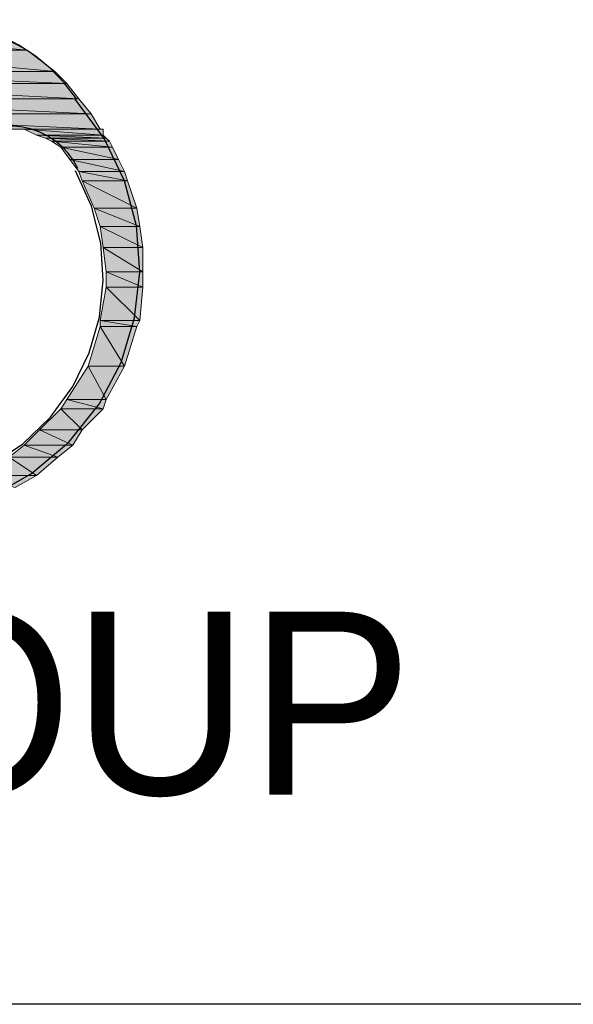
# Model space of a CAD drawing. Header units: millimetres. Extents: x 0 to 420, y 0 to 297.
# Tile 28 of 39: x 393.42 to 401.13, y 87.76 to 101.47. Entities that reach past the tile are written whole.
import ezdxf

# ---------------------------------------------------------------- set-up
doc = ezdxf.new("R2010")
doc.units = ezdxf.units.MM
doc.layers.add('FILL_FF1919', color=7, linetype='Continuous', true_color=0xff1919)
doc.layers.add('LINE_FF1919', color=7, linetype='Continuous', true_color=0xff1919)
doc.layers.add('LINE_000000', color=7, linetype='Continuous')
doc.layers.add('TEXT', color=7, linetype='Continuous')

msp = doc.modelspace()

# ---------------------------------------------------------------- hatches: boundary and pattern name
at = {"layer": 'FILL_FF1919'}
h = msp.add_hatch(color=7, dxfattribs=at)
h.dxf.hatch_style = 1
h.paths.add_polyline_path([(391.16, 101.261), (393.531, 101.05), (390.737, 101.05), (391.16, 101.261)])
h = msp.add_hatch(color=7, dxfattribs=at)
h.dxf.hatch_style = 1
h.paths.add_polyline_path([(393.107, 101.261), (391.16, 101.261), (393.531, 101.05), (393.107, 101.261)])
h = msp.add_hatch(color=7, dxfattribs=at)
h.dxf.hatch_style = 1
h.paths.add_polyline_path([(390.737, 101.05), (393.912, 100.753), (390.356, 100.753), (390.737, 101.05)])
h = msp.add_hatch(color=7, dxfattribs=at)
h.dxf.hatch_style = 1
h.paths.add_polyline_path([(393.531, 101.05), (390.737, 101.05), (393.531, 101.05)])
h = msp.add_hatch(color=7, dxfattribs=at)
h.dxf.hatch_style = 1
h.paths.add_polyline_path([(390.737, 101.05), (393.531, 101.05), (390.737, 101.05)])
h = msp.add_hatch(color=7, dxfattribs=at)
h.dxf.hatch_style = 1
h.paths.add_polyline_path([(393.531, 101.05), (390.737, 101.05), (393.912, 100.753), (393.531, 101.05)])
h = msp.add_hatch(color=7, dxfattribs=at)
h.dxf.hatch_style = 1
h.paths.add_polyline_path([(390.356, 100.753), (394.081, 100.584), (390.229, 100.584), (390.356, 100.753)])
h = msp.add_hatch(color=7, dxfattribs=at)
h.dxf.hatch_style = 1
h.paths.add_polyline_path([(393.912, 100.753), (390.356, 100.753), (393.912, 100.753)])
h = msp.add_hatch(color=7, dxfattribs=at)
h.dxf.hatch_style = 1
h.paths.add_polyline_path([(390.356, 100.753), (393.912, 100.753), (390.356, 100.753)])
h = msp.add_hatch(color=7, dxfattribs=at)
h.dxf.hatch_style = 1
h.paths.add_polyline_path([(393.912, 100.753), (390.356, 100.753), (394.081, 100.584), (393.912, 100.753)])
h = msp.add_hatch(color=7, dxfattribs=at)
h.dxf.hatch_style = 1
h.paths.add_polyline_path([(390.229, 100.584), (394.25, 100.372), (390.059, 100.372), (390.229, 100.584)])
h = msp.add_hatch(color=7, dxfattribs=at)
h.dxf.hatch_style = 1
h.paths.add_polyline_path([(394.081, 100.584), (390.229, 100.584), (394.25, 100.372), (394.081, 100.584)])
h = msp.add_hatch(color=7, dxfattribs=at)
h.dxf.hatch_style = 1
h.paths.add_polyline_path([(390.059, 100.372), (394.42, 100.161), (389.89, 100.161), (390.059, 100.372)])
h = msp.add_hatch(color=7, dxfattribs=at)
h.dxf.hatch_style = 1
h.paths.add_polyline_path([(394.25, 100.372), (390.059, 100.372), (394.42, 100.161), (394.25, 100.372)])
h = msp.add_hatch(color=7, dxfattribs=at)
h.dxf.hatch_style = 1
h.paths.add_polyline_path([(389.89, 100.161), (394.547, 99.949), (389.763, 99.949), (389.89, 100.161)])
h = msp.add_hatch(color=7, dxfattribs=at)
h.dxf.hatch_style = 1
h.paths.add_polyline_path([(394.42, 100.161), (389.89, 100.161), (394.547, 99.949), (394.42, 100.161)])
h = msp.add_hatch(color=7, dxfattribs=at)
h.dxf.hatch_style = 1
h.paths.add_polyline_path([(394.547, 99.949), (393.277, 99.949), (394.589, 99.949), (394.547, 99.949)])
h = msp.add_hatch(color=7, dxfattribs=at)
h.dxf.hatch_style = 1
h.paths.add_polyline_path([(393.277, 99.949), (394.589, 99.949), (393.488, 99.949), (393.277, 99.949)])
h = msp.add_hatch(color=7, dxfattribs=at)
h.dxf.hatch_style = 1
h.paths.add_polyline_path([(394.589, 99.949), (393.488, 99.949), (394.589, 99.864), (394.589, 99.949)])
h = msp.add_hatch(color=7, dxfattribs=at)
h.dxf.hatch_style = 1
h.paths.add_polyline_path([(393.488, 99.949), (394.589, 99.864), (393.658, 99.864), (393.488, 99.949)])
h = msp.add_hatch(color=7, dxfattribs=at)
h.dxf.hatch_style = 1
h.paths.add_polyline_path([(394.589, 99.864), (393.658, 99.864), (394.631, 99.822), (394.589, 99.864)])
h = msp.add_hatch(color=7, dxfattribs=at)
h.dxf.hatch_style = 1
h.paths.add_polyline_path([(393.658, 99.864), (394.631, 99.822), (393.785, 99.822), (393.658, 99.864)])
h = msp.add_hatch(color=7, dxfattribs=at)
h.dxf.hatch_style = 1
h.paths.add_polyline_path([(394.631, 99.822), (393.785, 99.822), (394.674, 99.78), (394.631, 99.822)])
h = msp.add_hatch(color=7, dxfattribs=at)
h.dxf.hatch_style = 1
h.paths.add_polyline_path([(393.785, 99.822), (394.674, 99.78), (393.869, 99.78), (393.785, 99.822)])
h = msp.add_hatch(color=7, dxfattribs=at)
h.dxf.hatch_style = 1
h.paths.add_polyline_path([(394.674, 99.78), (393.869, 99.78), (394.716, 99.695), (394.674, 99.78)])
h = msp.add_hatch(color=7, dxfattribs=at)
h.dxf.hatch_style = 1
h.paths.add_polyline_path([(393.869, 99.78), (394.716, 99.695), (393.996, 99.695), (393.869, 99.78)])
h = msp.add_hatch(color=7, dxfattribs=at)
h.dxf.hatch_style = 1
h.paths.add_polyline_path([(394.716, 99.695), (393.996, 99.695), (394.801, 99.526), (394.716, 99.695)])
h = msp.add_hatch(color=7, dxfattribs=at)
h.dxf.hatch_style = 1
h.paths.add_polyline_path([(393.996, 99.695), (394.801, 99.526), (394.123, 99.526), (393.996, 99.695)])
h = msp.add_hatch(color=7, dxfattribs=at)
h.dxf.hatch_style = 1
h.paths.add_polyline_path([(394.801, 99.526), (394.123, 99.526), (394.885, 99.356), (394.801, 99.526)])
h = msp.add_hatch(color=7, dxfattribs=at)
h.dxf.hatch_style = 1
h.paths.add_polyline_path([(394.123, 99.526), (394.885, 99.356), (394.25, 99.356), (394.123, 99.526)])
h = msp.add_hatch(color=7, dxfattribs=at)
h.dxf.hatch_style = 1
h.paths.add_polyline_path([(394.885, 99.356), (394.25, 99.356), (394.928, 99.229), (394.885, 99.356)])
h = msp.add_hatch(color=7, dxfattribs=at)
h.dxf.hatch_style = 1
h.paths.add_polyline_path([(394.25, 99.356), (394.928, 99.229), (394.293, 99.229), (394.25, 99.356)])
h = msp.add_hatch(color=7, dxfattribs=at)
h.dxf.hatch_style = 1
h.paths.add_polyline_path([(394.928, 99.229), (394.293, 99.229), (395.055, 98.848), (394.928, 99.229)])
h = msp.add_hatch(color=7, dxfattribs=at)
h.dxf.hatch_style = 1
h.paths.add_polyline_path([(394.293, 99.229), (395.055, 98.848), (394.462, 98.848), (394.293, 99.229)])
h = msp.add_hatch(color=7, dxfattribs=at)
h.dxf.hatch_style = 1
h.paths.add_polyline_path([(395.055, 98.848), (394.462, 98.848), (395.097, 98.594), (395.055, 98.848)])
h = msp.add_hatch(color=7, dxfattribs=at)
h.dxf.hatch_style = 1
h.paths.add_polyline_path([(394.462, 98.848), (395.097, 98.594), (394.547, 98.594), (394.462, 98.848)])
h = msp.add_hatch(color=7, dxfattribs=at)
h.dxf.hatch_style = 1
h.paths.add_polyline_path([(395.097, 98.594), (394.547, 98.594), (395.139, 98.298), (395.097, 98.594)])
h = msp.add_hatch(color=7, dxfattribs=at)
h.dxf.hatch_style = 1
h.paths.add_polyline_path([(394.547, 98.594), (395.139, 98.298), (394.589, 98.298), (394.547, 98.594)])
h = msp.add_hatch(color=7, dxfattribs=at)
h.dxf.hatch_style = 1
h.paths.add_polyline_path([(395.139, 98.298), (394.589, 98.298), (395.139, 97.959), (395.139, 98.298)])
h = msp.add_hatch(color=7, dxfattribs=at)
h.dxf.hatch_style = 1
h.paths.add_polyline_path([(394.589, 98.298), (395.139, 97.959), (394.631, 97.959), (394.589, 98.298)])
h = msp.add_hatch(color=7, dxfattribs=at)
h.dxf.hatch_style = 1
h.paths.add_polyline_path([(395.139, 97.959), (394.631, 97.959), (395.139, 97.748), (395.139, 97.959)])
h = msp.add_hatch(color=7, dxfattribs=at)
h.dxf.hatch_style = 1
h.paths.add_polyline_path([(394.631, 97.959), (395.139, 97.748), (394.631, 97.748), (394.631, 97.959)])
h = msp.add_hatch(color=7, dxfattribs=at)
h.dxf.hatch_style = 1
h.paths.add_polyline_path([(394.631, 97.748), (395.097, 97.282), (394.547, 97.282), (394.631, 97.748)])
h = msp.add_hatch(color=7, dxfattribs=at)
h.dxf.hatch_style = 1
h.paths.add_polyline_path([(395.139, 97.748), (394.631, 97.748), (395.097, 97.282), (395.139, 97.748)])
h = msp.add_hatch(color=7, dxfattribs=at)
h.dxf.hatch_style = 1
h.paths.add_polyline_path([(395.097, 97.282), (394.547, 97.282), (395.055, 97.197), (395.097, 97.282)])
h = msp.add_hatch(color=7, dxfattribs=at)
h.dxf.hatch_style = 1
h.paths.add_polyline_path([(394.547, 97.282), (395.055, 97.197), (394.547, 97.197), (394.547, 97.282)])
h = msp.add_hatch(color=7, dxfattribs=at)
h.dxf.hatch_style = 1
h.paths.add_polyline_path([(394.547, 97.197), (394.885, 96.647), (394.377, 96.647), (394.547, 97.197)])
h = msp.add_hatch(color=7, dxfattribs=at)
h.dxf.hatch_style = 1
h.paths.add_polyline_path([(395.055, 97.197), (394.547, 97.197), (394.885, 96.647), (395.055, 97.197)])
h = msp.add_hatch(color=7, dxfattribs=at)
h.dxf.hatch_style = 1
h.paths.add_polyline_path([(394.377, 96.647), (394.631, 96.181), (394.081, 96.181), (394.377, 96.647)])
h = msp.add_hatch(color=7, dxfattribs=at)
h.dxf.hatch_style = 1
h.paths.add_polyline_path([(394.885, 96.647), (394.377, 96.647), (394.885, 96.647)])
h = msp.add_hatch(color=7, dxfattribs=at)
h.dxf.hatch_style = 1
h.paths.add_polyline_path([(394.377, 96.647), (394.885, 96.647), (394.377, 96.647)])
h = msp.add_hatch(color=7, dxfattribs=at)
h.dxf.hatch_style = 1
h.paths.add_polyline_path([(394.885, 96.647), (394.377, 96.647), (394.631, 96.181), (394.885, 96.647)])
h = msp.add_hatch(color=7, dxfattribs=at)
h.dxf.hatch_style = 1
h.paths.add_polyline_path([(394.081, 96.181), (394.589, 96.054), (393.996, 96.054), (394.081, 96.181)])
h = msp.add_hatch(color=7, dxfattribs=at)
h.dxf.hatch_style = 1
h.paths.add_polyline_path([(394.631, 96.181), (394.081, 96.181), (394.589, 96.054), (394.631, 96.181)])
h = msp.add_hatch(color=7, dxfattribs=at)
h.dxf.hatch_style = 1
h.paths.add_polyline_path([(393.996, 96.054), (394.293, 95.758), (393.7, 95.758), (393.996, 96.054)])
h = msp.add_hatch(color=7, dxfattribs=at)
h.dxf.hatch_style = 1
h.paths.add_polyline_path([(394.589, 96.054), (393.996, 96.054), (394.293, 95.758), (394.589, 96.054)])
h = msp.add_hatch(color=7, dxfattribs=at)
h.dxf.hatch_style = 1
h.paths.add_polyline_path([(393.7, 95.758), (394.166, 95.546), (393.488, 95.546), (393.7, 95.758)])
h = msp.add_hatch(color=7, dxfattribs=at)
h.dxf.hatch_style = 1
h.paths.add_polyline_path([(394.293, 95.758), (393.7, 95.758), (394.166, 95.546), (394.293, 95.758)])
h = msp.add_hatch(color=7, dxfattribs=at)
h.dxf.hatch_style = 1
h.paths.add_polyline_path([(393.488, 95.546), (393.954, 95.377), (393.277, 95.377), (393.488, 95.546)])
h = msp.add_hatch(color=7, dxfattribs=at)
h.dxf.hatch_style = 1
h.paths.add_polyline_path([(394.166, 95.546), (393.488, 95.546), (393.954, 95.377), (394.166, 95.546)])
h = msp.add_hatch(color=7, dxfattribs=at)
h.dxf.hatch_style = 1
h.paths.add_polyline_path([(393.277, 95.377), (393.658, 95.123), (392.769, 95.123), (393.277, 95.377)])
h = msp.add_hatch(color=7, dxfattribs=at)
h.dxf.hatch_style = 1
h.paths.add_polyline_path([(393.954, 95.377), (393.277, 95.377), (393.658, 95.123), (393.954, 95.377)])
h = msp.add_hatch(color=7, dxfattribs=at)
h.dxf.hatch_style = 1
h.paths.add_polyline_path([(393.658, 95.123), (392.769, 95.123), (393.658, 95.123)])
h = msp.add_hatch(color=7, dxfattribs=at)
h.dxf.hatch_style = 1
h.paths.add_polyline_path([(392.769, 95.123), (393.658, 95.123), (392.769, 95.123)])
h = msp.add_hatch(color=7, dxfattribs=at)
h.dxf.hatch_style = 1
h.paths.add_polyline_path([(393.658, 95.123), (392.769, 95.123), (393.361, 94.954), (393.658, 95.123)])

# ---------------------------------------------------------------- linework, layer by layer
at = {"layer": 'LINE_000000', "lineweight": 25}
msp.add_line((410.168, 87.757), (365.167, 87.757), dxfattribs=at)
at = {"layer": 'LINE_FF1919', "lineweight": 25}
for points in [[(394.217, 100.372), (394.045, 100.593), (393.852, 100.792), (393.64, 100.968), (393.411, 101.12), (393.166, 101.246), (392.909, 101.346), (392.642, 101.418), (392.365, 101.46), (392.086, 101.473), (391.809, 101.455), (391.538, 101.408), (391.273, 101.332), (391.019, 101.228), (390.776, 101.097), (390.548, 100.94), (390.336, 100.757)], [(389.333, 95.37), (389.888, 94.981), (390.489, 94.713), (391.12, 94.564), (391.763, 94.534), (392.401, 94.622), (393.016, 94.827), (393.59, 95.149), (394.107, 95.586), (394.53, 96.115), (394.837, 96.698), (395.025, 97.318), (395.096, 97.958), (395.049, 98.6), (394.884, 99.227), (394.599, 99.82), (394.196, 100.364)], [(394.233, 99.402), (394.172, 99.512), (394.099, 99.613), (394.015, 99.704), (393.921, 99.783), (393.818, 99.851), (393.707, 99.907), (393.59, 99.949), (393.468, 99.977), (393.342, 99.99), (393.218, 99.988), (393.095, 99.971), (392.976, 99.94), (392.861, 99.895), (392.752, 99.836), (392.65, 99.764), (392.557, 99.68)], [(389.588, 95.696), (390.018, 95.368), (390.488, 95.128), (390.986, 94.976), (391.5, 94.913), (392.017, 94.94), (392.525, 95.056), (393.011, 95.263), (393.463, 95.561), (393.854, 95.934), (394.165, 96.361), (394.392, 96.83), (394.534, 97.328), (394.589, 97.843), (394.553, 98.362), (394.424, 98.874), (394.201, 99.367)]]:
    msp.add_lwpolyline(points, dxfattribs=at)
at = {"layer": 'LINE_FF1919', "lineweight": 0}
for points in [[(391.16, 101.261), (393.531, 101.05), (390.737, 101.05), (391.16, 101.261)], [(393.107, 101.261), (391.16, 101.261), (393.531, 101.05), (393.107, 101.261)], [(390.737, 101.05), (393.912, 100.753), (390.356, 100.753), (390.737, 101.05)], [(393.531, 101.05), (390.737, 101.05), (393.531, 101.05)], [(390.737, 101.05), (393.531, 101.05), (390.737, 101.05)], [(393.531, 101.05), (390.737, 101.05), (393.912, 100.753), (393.531, 101.05)], [(390.356, 100.753), (394.081, 100.584), (390.229, 100.584), (390.356, 100.753)], [(393.912, 100.753), (390.356, 100.753), (393.912, 100.753)], [(390.356, 100.753), (393.912, 100.753), (390.356, 100.753)], [(393.912, 100.753), (390.356, 100.753), (394.081, 100.584), (393.912, 100.753)], [(390.229, 100.584), (394.25, 100.372), (390.059, 100.372), (390.229, 100.584)], [(394.081, 100.584), (390.229, 100.584), (394.25, 100.372), (394.081, 100.584)], [(390.059, 100.372), (394.42, 100.161), (389.89, 100.161), (390.059, 100.372)], [(394.25, 100.372), (390.059, 100.372), (394.42, 100.161), (394.25, 100.372)], [(389.89, 100.161), (394.547, 99.949), (389.763, 99.949), (389.89, 100.161)], [(394.42, 100.161), (389.89, 100.161), (394.547, 99.949), (394.42, 100.161)], [(394.547, 99.949), (393.277, 99.949), (394.589, 99.949), (394.547, 99.949)], [(393.277, 99.949), (394.589, 99.949), (393.488, 99.949), (393.277, 99.949)], [(394.589, 99.949), (393.488, 99.949), (394.589, 99.864), (394.589, 99.949)], [(393.488, 99.949), (394.589, 99.864), (393.658, 99.864), (393.488, 99.949)], [(394.589, 99.864), (393.658, 99.864), (394.631, 99.822), (394.589, 99.864)], [(393.658, 99.864), (394.631, 99.822), (393.785, 99.822), (393.658, 99.864)], [(394.631, 99.822), (393.785, 99.822), (394.674, 99.78), (394.631, 99.822)], [(393.785, 99.822), (394.674, 99.78), (393.869, 99.78), (393.785, 99.822)], [(394.674, 99.78), (393.869, 99.78), (394.716, 99.695), (394.674, 99.78)], [(393.869, 99.78), (394.716, 99.695), (393.996, 99.695), (393.869, 99.78)], [(394.716, 99.695), (393.996, 99.695), (394.801, 99.526), (394.716, 99.695)], [(393.996, 99.695), (394.801, 99.526), (394.123, 99.526), (393.996, 99.695)], [(394.801, 99.526), (394.123, 99.526), (394.885, 99.356), (394.801, 99.526)], [(394.123, 99.526), (394.885, 99.356), (394.25, 99.356), (394.123, 99.526)], [(394.885, 99.356), (394.25, 99.356), (394.928, 99.229), (394.885, 99.356)], [(394.25, 99.356), (394.928, 99.229), (394.293, 99.229), (394.25, 99.356)], [(394.928, 99.229), (394.293, 99.229), (395.055, 98.848), (394.928, 99.229)], [(394.293, 99.229), (395.055, 98.848), (394.462, 98.848), (394.293, 99.229)], [(395.055, 98.848), (394.462, 98.848), (395.097, 98.594), (395.055, 98.848)], [(394.462, 98.848), (395.097, 98.594), (394.547, 98.594), (394.462, 98.848)], [(395.097, 98.594), (394.547, 98.594), (395.139, 98.298), (395.097, 98.594)], [(394.547, 98.594), (395.139, 98.298), (394.589, 98.298), (394.547, 98.594)], [(395.139, 98.298), (394.589, 98.298), (395.139, 97.959), (395.139, 98.298)], [(394.589, 98.298), (395.139, 97.959), (394.631, 97.959), (394.589, 98.298)], [(395.139, 97.959), (394.631, 97.959), (395.139, 97.748), (395.139, 97.959)], [(394.631, 97.959), (395.139, 97.748), (394.631, 97.748), (394.631, 97.959)], [(394.631, 97.748), (395.097, 97.282), (394.547, 97.282), (394.631, 97.748)], [(395.139, 97.748), (394.631, 97.748), (395.097, 97.282), (395.139, 97.748)], [(395.097, 97.282), (394.547, 97.282), (395.055, 97.197), (395.097, 97.282)], [(394.547, 97.282), (395.055, 97.197), (394.547, 97.197), (394.547, 97.282)], [(394.547, 97.197), (394.885, 96.647), (394.377, 96.647), (394.547, 97.197)], [(395.055, 97.197), (394.547, 97.197), (394.885, 96.647), (395.055, 97.197)], [(394.377, 96.647), (394.631, 96.181), (394.081, 96.181), (394.377, 96.647)], [(394.885, 96.647), (394.377, 96.647), (394.885, 96.647)], [(394.377, 96.647), (394.885, 96.647), (394.377, 96.647)], [(394.885, 96.647), (394.377, 96.647), (394.631, 96.181), (394.885, 96.647)], [(394.081, 96.181), (394.589, 96.054), (393.996, 96.054), (394.081, 96.181)], [(394.631, 96.181), (394.081, 96.181), (394.589, 96.054), (394.631, 96.181)], [(393.996, 96.054), (394.293, 95.758), (393.7, 95.758), (393.996, 96.054)], [(394.589, 96.054), (393.996, 96.054), (394.293, 95.758), (394.589, 96.054)], [(393.7, 95.758), (394.166, 95.546), (393.488, 95.546), (393.7, 95.758)], [(394.293, 95.758), (393.7, 95.758), (394.166, 95.546), (394.293, 95.758)], [(393.488, 95.546), (393.954, 95.377), (393.277, 95.377), (393.488, 95.546)], [(394.166, 95.546), (393.488, 95.546), (393.954, 95.377), (394.166, 95.546)], [(393.277, 95.377), (393.658, 95.123), (392.769, 95.123), (393.277, 95.377)], [(393.954, 95.377), (393.277, 95.377), (393.658, 95.123), (393.954, 95.377)], [(393.658, 95.123), (392.769, 95.123), (393.658, 95.123)], [(392.769, 95.123), (393.658, 95.123), (392.769, 95.123)], [(393.658, 95.123), (392.769, 95.123), (393.361, 94.954), (393.658, 95.123)]]:
    msp.add_lwpolyline(points, close=True, dxfattribs=at)

# ---------------------------------------------------------------- texts
at = {"layer": 'TEXT'}
msp.add_text('LIPPO GROUP', height=2.54848, dxfattribs=at).set_placement((375.412, 90.678))

doc.saveas('drawing.dxf')
